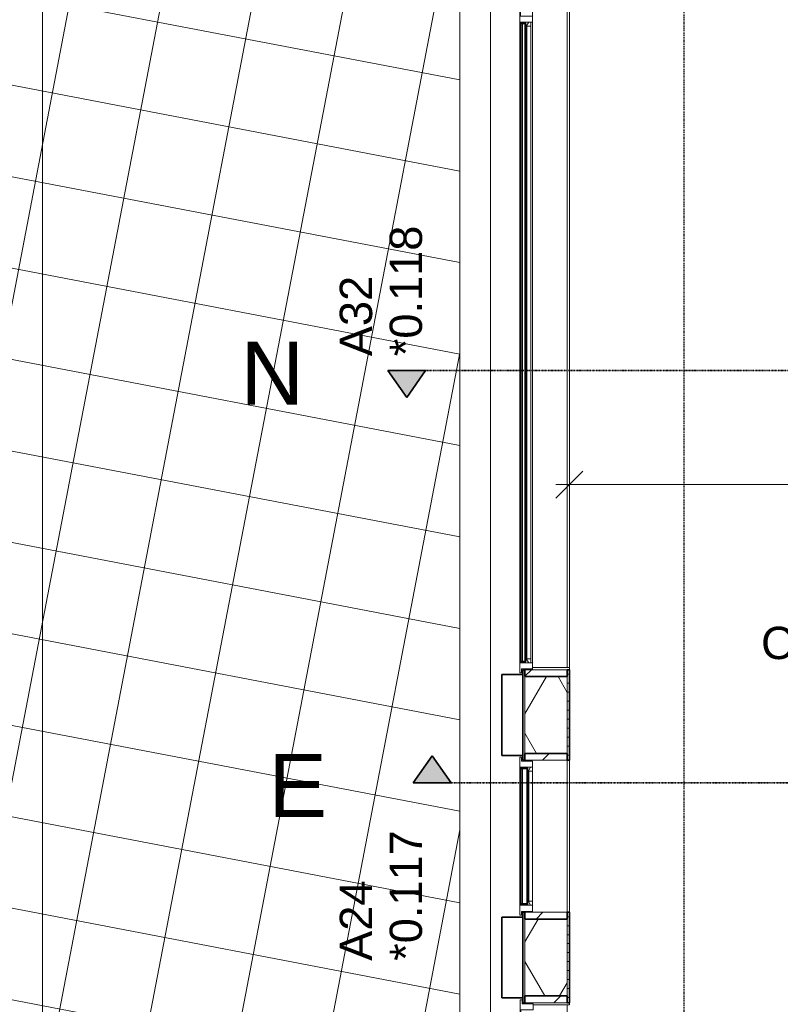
# Model space of a CAD drawing. Header units: millimetres. Extents: x -80560 to 110805, y -11020 to 52719.
# Tile 17 of 152: x 36597 to 40829, y 27964 to 33446. Entities that reach past the tile are written whole.
import ezdxf

# ---------------------------------------------------------------- set-up
doc = ezdxf.new("R2010")
doc.units = ezdxf.units.MM
for name, pattern in [('CENTER2', [20, 8, -4, 4, -4]), ('DASHDOT2', [8, 4, -2, 0, -2]), ('DASHED2-1', [3, 2, -1])]:
    doc.linetypes.add(name, pattern=pattern)
for name, color, linetype, lineweight in [('A-ANNO-DIMS', 211, 'Continuous', 9), ('A-ANNO-DIMS-100', 211, 'Continuous', 9), ('A-AREA-IDEN', 2, 'Continuous', 9), ('A-DETL-MBND', 5, 'Continuous', 18), ('A-FLOR', 192, 'Continuous', 18), ('A-FLOR-OVHD', 1, 'DASHED2-1', 18), ('A-FLOR-PATT', 8, 'Continuous', 18), ('A-GENM', 13, 'Continuous', 18), ('A-GLAZ', 151, 'Continuous', 18), ('A-GLAZ-IDEN', 152, 'Continuous', 18), ('A-GLAZ-SILL', 1, 'Continuous', 18), ('A-WALL', 113, 'Continuous', 35), ('A-WALL-PATT', 111, 'Continuous', 35), ('G-ANNO-SYMB', 111, 'Continuous', 9), ('S-GRID', 1, 'Continuous', 9)]:
    doc.layers.add(name, color=color, linetype=linetype, lineweight=lineweight)
doc.styles.add('Arial', font='arial.ttf', dxfattribs={"height": 180})
doc.styles.add('Arial_4', font='arial.ttf', dxfattribs={"height": 350})
doc.styles.add('Arial_6', font='arial.ttf', dxfattribs={"width": 0.7, "height": 180})
doc.dimstyles.new('n3o_1_8', dxfattribs={"dimscale": 304.8, "dimtxt": 183.646692, "dimasz": 0.492126, "dimexe": 0.246063, "dimexo": 0.0625, "dimgap": 0.032808, "dimtad": 1, "dimdec": 0, "dimdsep": 46, "dimtxsty": 'Arial_6', "dimblk1": 'OBLIQUE', "dimblk2": 'OBLIQUE', "dimsah": 1, "dimcen": 0.09, "dimdle": 0.246063, "dimazin": 0, "dimtfac": 1, "dimtdec": 4, "dimtix": 1, "dimtmove": 0, "dimatfit": 3, "dimfxl": 0.246063, "dimfxlon": 1, "dimtvp": 1, "dimtolj": 1, "dimtzin": 0, "dimarcsym": 2})
pattern_1 = [(45, (0, 0), (-141.4214, 141.4214), [])]

# ---------------------------------------------------------------- blocks, each defined once
blk = doc.blocks.new('Leonardo College_EHA_1489_R18_CF_situatie_2020_rvt-1-DO_00 begane grond')
at = {"layer": 'A-FLOR-PATT', "lineweight": 9}
h = blk.add_hatch(dxfattribs=at)
h.set_pattern_fill('FP_25', color=43, style=0, pattern_type=2)
h.set_pattern_definition([(169.149, (24084.14, 38525.2), (-94.128, -491.06), []), (259.149, (24084.14, 38525.2), (491.06, -94.128), [])])
h.paths.add_polyline_path([(14151.7, 9821), (14151.7, 34634), (13184, 34634), (13184, 34771), (12951.7, 34771), (12951.7, 48157), (13184, 48157), (13184, 48216), (18550, 48216), (18550, 48157), (19450, 48157), (19450, 48216), (19700, 48216), (19700, 48157), (20600, 48157), (20600, 48216), (21650, 48216), (21650, 48157), (22550, 48157), (22550, 48216), (23000, 48216), (23000, 48157), (24100, 48157), (24100, 48216), (26625, 48216), (26625, 48202), (26650, 48201.5), (26650, 48157), (28000, 48157), (28000, 48202), (28025, 48202), (28025, 48216), (29775, 48216), (29775, 48202), (29800, 48201), (29800, 48157), (29805, 48157), (29805, 48201), (29825, 48201), (29825, 48166.5), (31125, 48166.5), (31125, 48201), (31145, 48201), (31145, 48157), (31150, 48157), (31150, 48202), (31175, 48202), (31175, 48216), (32800, 48216), (32800, 48157), (33630.7, 48157), (33630.7, 49580.6), (7590.2, 49580.6), (7590.2, 9821), (12289, 9821)], flags=0)
h.paths.add_polyline_path([(10632.4, 32055), (10632.4, 32075), (10622.4, 32075), (10622.4, 32055), (10282.4, 32055), (10282.4, 32075), (10272.4, 32075), (10272.4, 32055), (9932.4, 32055), (9932.4, 32075), (9922.4, 32075), (9922.4, 32055), (9582.4, 32055), (9582.4, 32075), (9572.4, 32075), (9572.4, 32055), (9232.4, 32055), (9232.4, 32075), (9222.4, 32075), (9222.4, 32055), (8882.4, 32055), (8882.4, 32075), (8877.4, 32075), (8877.4, 32655), (10977.4, 32655), (10977.4, 32075), (10972.4, 32075), (10972.4, 32055)], flags=0)
h.paths.add_polyline_path([(67959.7, 48157), (67959.7, 49580.6), (48811.5, 49580.6), (48807.2, 48216), (49300, 48216), (49300, 48157), (51100, 48157), (51100, 48216), (54550, 48216), (54550, 48157), (57250, 48157), (57250, 48216), (60400, 48216), (60400, 48157), (62200, 48157), (62200, 48216), (64450, 48216), (64450, 48157), (67499.3, 48157)], flags=0)
h.paths.add_polyline_path([(27719, 48165.9), (27719, 48210.9), (27991, 48210.9), (27991, 48165.9), (27853.6, 48165.9)], flags=0)
h.paths.add_polyline_path([(27266.3, 48165.9), (26659, 48165.9), (26659, 48210.9), (27711, 48210.9), (27711, 48165.9), (27559.9, 48165.9)], flags=0)
h.paths.add_polyline_path([(31120.2, 48171), (29829, 48171), (29829, 48201), (31120.2, 48201)], flags=0)
at = {"layer": 'A-DETL-MBND', "color": 254}
for p, q in [((14320.7, 34634), (14320.7, 9807)), ((14320.7, 9807), (14320.7, 34634))]:
    blk.add_line(p, q, dxfattribs=at)
at = {"layer": 'A-FLOR', "color": 7}
blk.add_line((14151.7, 9821), (14151.7, 34634), dxfattribs=at)
blk = doc.blocks.new('merk 1800 draaikiep HOOG - merk 1800 draaikiep HOOG-33712801-DO_00 begane grond')
at = {"layer": 'A-GLAZ'}
for p, q in [((-868, 72), (-834, 72)), ((-868, 10), (-868, 72)), ((-834, 72), (-834, 4)), ((-17, 72), (17, 72)), ((-17, 4), (-17, 72)), ((17, 72), (17, 4)), ((834, 72), (868, 72)), ((834, 4), (834, 72)), ((868, 72), (868, 10)), ((-890, 10), (-868, 10)), ((-890, 0), (-890, 10)), ((-834, 4), (-812, 4)), ((-812, 4), (-812, 0)), ((-39, 4), (-17, 4)), ((-39, 0), (-39, 4)), ((17, 4), (39, 4)), ((39, 4), (39, 0)), ((812, 4), (834, 4)), ((812, 0), (812, 4)), ((868, 10), (890, 10)), ((890, 10), (890, 0)), ((-812, 0), (-890, 0)), ((39, 0), (-39, 0)), ((890, 0), (812, 0))]:
    blk.add_line(p, q, dxfattribs=at)
at = {"layer": 'A-GLAZ-SILL'}
for p, q in [((17, 72), (29, 72)), ((822, 72), (834, 72)), ((-812, 4), (-39, 4)), ((-812, 0), (-39, 0)), ((39, 4), (44, 4)), ((39, 0), (44, 0)), ((807, 4), (812, 4)), ((807, 0), (812, 0))]:
    blk.add_line(p, q, dxfattribs=at)
blk = doc.blocks.new('merk 4500 draaikiep 1x HOOG - merk 4500 draaikiep 1x HOOG-32439789-DO_00 begane grond')
at = {"layer": 'A-GLAZ'}
for p, q in [((-2162, 0), (-2240, 0)), ((-2240, 0), (-2240, -10)), ((-2162, -4), (-2162, 0)), ((1360, 0), (1360, -4)), ((1438, 0), (1360, 0)), ((1438, -4), (1438, 0)), ((2240, 0), (2162, 0)), ((2162, 0), (2162, -4)), ((2240, -10), (2240, 0)), ((-2240, -10), (-2218, -10)), ((-2218, -10), (-2218, -72)), ((-2184, -72), (-2184, -4)), ((-2184, -4), (-2162, -4)), ((1360, -4), (1382, -4)), ((1382, -4), (1382, -72)), ((1416, -72), (1416, -4)), ((1416, -4), (1438, -4)), ((2162, -4), (2184, -4)), ((2184, -4), (2184, -72)), ((2218, -72), (2218, -10)), ((2218, -10), (2240, -10)), ((-2218, -72), (-2184, -72)), ((1382, -72), (1416, -72)), ((2184, -72), (2218, -72))]:
    blk.add_line(p, q, dxfattribs=at)
at = {"layer": 'A-GLAZ-SILL'}
for p, q in [((1360, 0), (-2162, 0)), ((1443, 0), (1438, 0)), ((2162, 0), (2157, 0)), ((1360, -4), (-2162, -4)), ((1443, -4), (1438, -4)), ((2162, -4), (2157, -4)), ((1382, -72), (-2184, -72)), ((2184, -72), (1416, -72))]:
    blk.add_line(p, q, dxfattribs=at)
blk = doc.blocks.new('merk 900 vast glas HOOG - merk 900 vast glas HOOG-32395309-DO_00 begane grond')
at = {"layer": 'A-GLAZ'}
for p, q in [((-362, 0), (-440, 0)), ((-440, 0), (-440, -10)), ((-362, -4), (-362, 0)), ((440, 0), (362, 0)), ((362, 0), (362, -4)), ((440, -10), (440, 0)), ((-440, -10), (-418, -10)), ((-418, -10), (-418, -72)), ((-384, -72), (-384, -4)), ((-384, -4), (-362, -4)), ((362, -4), (384, -4)), ((384, -4), (384, -72)), ((418, -72), (418, -10)), ((418, -10), (440, -10)), ((-418, -72), (-384, -72)), ((384, -72), (418, -72))]:
    blk.add_line(p, q, dxfattribs=at)
at = {"layer": 'A-GLAZ-SILL'}
for p, q in [((362, 0), (-362, 0)), ((362, -4), (-362, -4))]:
    blk.add_line(p, q, dxfattribs=at)
blk = doc.blocks.new('NLRS_41_GM_WPB_spouwlat-SH_generiek_ISR - 235x38-V181-DO_00 begane grond')
at = {"layer": 'A-GENM'}
h = blk.add_hatch(dxfattribs=at)
h.set_pattern_fill('FP_78', color=256, style=0, pattern_type=2)
h.set_pattern_definition(pattern_1)
h.paths.add_polyline_path([(14748, 29789), (14748, 29827), (14513, 29827), (14513, 29789), (14638.4, 29789)], flags=0)
for p, q in [((14748, 29827), (14513, 29827)), ((14513, 29827), (14513, 29789)), ((14748, 29789), (14748, 29827)), ((14513, 29789), (14748, 29789))]:
    blk.add_line(p, q, dxfattribs=at)
blk = doc.blocks.new('NLRS_41_GM_WPB_spouwlat-SH_generiek_ISR - 235x38-33868850-DO_00 begane grond')
at = {"layer": 'A-DETL-MBND'}
for p, q in [((14513, 34273), (14513, 34268)), ((14748, 34273), (14748, 29839)), ((14513, 29832), (14513, 29827))]:
    blk.add_line(p, q, dxfattribs=at)
blk = doc.blocks.new('41_dagkanten_SH_generiek_ISR - 12x204_5-V183-DO_00 begane grond')
at = {"layer": 'A-GENM'}
for p, q in [((14760.5, 29839), (14556, 29839)), ((14556, 29832), (14556, 29827)), ((14556, 29827), (14760.5, 29827)), ((14760.5, 29827), (14760.5, 29839))]:
    blk.add_line(p, q, dxfattribs=at)
blk = doc.blocks.new('NLRS_41_GM_WPB_spouwlat-SH_generiek_ISR - 235x38-V184-DO_00 begane grond')
at = {"layer": 'A-GENM'}
h = blk.add_hatch(dxfattribs=at)
h.set_pattern_fill('FP_78', color=256, style=0, pattern_type=2)
h.set_pattern_definition(pattern_1)
h.paths.add_polyline_path([(14748, 28439), (14748, 28477), (14513, 28477), (14513, 28439), (14638.4, 28439)], flags=0)
for p, q in [((14748, 28477), (14513, 28477)), ((14513, 28477), (14513, 28439)), ((14748, 28439), (14748, 28477)), ((14513, 28439), (14748, 28439))]:
    blk.add_line(p, q, dxfattribs=at)
blk = doc.blocks.new('NLRS_41_GM_WPB_spouwlat-SH_generiek_ISR - 235x38-V185-DO_00 begane grond')
at = {"layer": 'A-GENM'}
h = blk.add_hatch(dxfattribs=at)
h.set_pattern_fill('FP_89', color=256, style=0, pattern_type=2)
h.set_pattern_definition(pattern_1)
h.paths.add_polyline_path([(14748, 29323), (14748, 29361), (14513, 29361), (14513, 29323), (14638.4, 29323)], flags=0)
for p, q in [((14748, 29361), (14513, 29361)), ((14513, 29361), (14513, 29323)), ((14748, 29323), (14748, 29361)), ((14513, 29323), (14748, 29323))]:
    blk.add_line(p, q, dxfattribs=at)
blk = doc.blocks.new('NLRS_41_GM_WPB_spouwlat-SH_generiek_ISR - 235x38-33868848-DO_00 begane grond')
at = {"layer": 'A-DETL-MBND'}
for p, q in [((18582, 48087), (18577, 48087)), ((19423, 48087), (19418, 48087)), ((19423, 47852), (18577, 47852))]:
    blk.add_line(p, q, dxfattribs=at)
blk = doc.blocks.new('NLRS_41_GM_WPB_spouwlat-SH_generiek_ISR - 235x38-V187-DO_00 begane grond')
at = {"layer": 'A-GENM'}
h = blk.add_hatch(dxfattribs=at)
h.set_pattern_fill('FP_89', color=256, style=0, pattern_type=2)
h.set_pattern_definition(pattern_1)
h.paths.add_polyline_path([(14748, 27973), (14748, 28011), (14513, 28011), (14513, 27973), (14638.4, 27973)], flags=0)
for p, q in [((14748, 28011), (14513, 28011)), ((14513, 28011), (14513, 27973)), ((14748, 27973), (14748, 28011)), ((14513, 27973), (14748, 27973))]:
    blk.add_line(p, q, dxfattribs=at)
blk = doc.blocks.new('NLRS_41_GM_WPB_spouwlat-SH_generiek_ISR - 235x38-33868847-DO_00 begane grond')
at = {"layer": 'A-DETL-MBND'}
for p, q in [((45132, 48087), (45127, 48087)), ((46873, 48087), (46868, 48087)), ((46861, 47852), (45139, 47852))]:
    blk.add_line(p, q, dxfattribs=at)
blk = doc.blocks.new('41_dagkanten_SH_generiek_ISR - 12x204_5-V188-DO_00 begane grond')
at = {"layer": 'A-GENM'}
for p, q in [((14556, 27973), (14556, 27968)), ((14760.5, 27973), (14556, 27973)), ((14559.048, 27961), (14760.5, 27961)), ((14760.5, 27961), (14760.5, 27973))]:
    blk.add_line(p, q, dxfattribs=at)
blk = doc.blocks.new('30_n3o_RT72_glas met glaslat - Type 1-33690252-DO_00 begane grond')
at = {"layer": 'A-GENM'}
for points in [[(-379, -11), (379, -11), (379, -5), (-379, -5)], [(-379, -41), (379, -41), (379, -35), (-379, -35)]]:
    blk.add_hatch(color=256, dxfattribs=at).paths.add_polyline_path(points, flags=0)
for p, q in [((379, -5), (-379, -5)), ((-379, -5), (-379, -11)), ((-375, -5), (-379, -5)), ((-379, -5), (-379, -41)), ((-379, -11), (379, -11)), ((379, -35), (-379, -35)), ((-379, -35), (-379, -41)), ((-379, -41), (379, -41)), ((-379, -41), (-375, -41)), ((-375, -41), (-375, -5)), ((379, -5), (375, -5)), ((375, -5), (375, -41)), ((375, -41), (379, -41)), ((379, -11), (379, -5)), ((379, -41), (379, -5)), ((379, -41), (379, -35))]:
    blk.add_line(p, q, dxfattribs=at)
blk = doc.blocks.new('DPWP_30_n3o_RT72_glas met glaslat Frame1 - Type 1-33690255-DO_00 begane grond')
at = {"layer": 'A-GENM'}
for p, q in [((-367.317, -5), (-384, -15)), ((-384, -27), (-362, -27)), ((-362, -5), (-367.317, -5)), ((362, -5), (-362, -5)), ((-362, -27), (-362, -5)), ((362, -27), (-362, -27)), ((367.317, -5), (362, -5)), ((362, -5), (362, -27)), ((362, -27), (384, -27)), ((384, -15), (367.317, -5))]:
    blk.add_line(p, q, dxfattribs=at)
blk = doc.blocks.new('30_n3o_RT62_glas met glaslat - Type 1-33743917-DO_00 begane grond')
at = {"layer": 'A-GENM'}
for points in [[(-1778, -11), (1778, -11), (1778, -5), (-1778, -5)], [(-1778, -31), (1778, -31), (1778, -25), (-1778, -25)]]:
    blk.add_hatch(color=256, dxfattribs=at).paths.add_polyline_path(points, flags=0)
for p, q in [((1778, -5), (-1778, -5)), ((-1778, -5), (-1778, -11)), ((-1774, -5), (-1778, -5)), ((-1778, -5), (-1778, -31)), ((-1778, -11), (1778, -11)), ((1778, -25), (-1778, -25)), ((-1778, -25), (-1778, -31)), ((-1778, -31), (1778, -31)), ((-1778, -31), (-1774, -31)), ((-1774, -31), (-1774, -5)), ((1778, -5), (1774, -5)), ((1774, -5), (1774, -31)), ((1774, -31), (1778, -31)), ((1778, -11), (1778, -5)), ((1778, -31), (1778, -5)), ((1778, -31), (1778, -25))]:
    blk.add_line(p, q, dxfattribs=at)
blk = doc.blocks.new('DPWP_30_n3o_RT62_glas met glaslat Frame1 - Type 1-33743920-DO_00 begane grond')
at = {"layer": 'A-GENM'}
for p, q in [((-1766.317, -5), (-1783, -15)), ((-1783, -27), (-1761, -27)), ((-1761, -5), (-1766.317, -5)), ((-1761, -27), (-1761, -5)), ((1761, -5), (-1761, -5)), ((1761, -27), (-1761, -27)), ((1766.317, -5), (1761, -5)), ((1761, -5), (1761, -27)), ((1761, -27), (1783, -27)), ((1783, -15), (1766.317, -5))]:
    blk.add_line(p, q, dxfattribs=at)
blk = doc.blocks.new('Section - 00_n3o_sectionmark_detailaanduiding-325618-DO_00 begane grond')
at = {"layer": 'G-ANNO-SYMB'}
blk.add_hatch(color=256, dxfattribs=at).paths.add_polyline_path([(0, 0), (1.05, 1.5), (2.101, 0)], flags=0)
at = {"layer": 'G-ANNO-SYMB', "linetype": 'DASHDOT2', "lineweight": 35}
for p, q in [((1.05, 1.5), (0, 0)), ((2.101, 0), (1.05, 1.5)), ((0, 0), (2.101, 0))]:
    blk.add_line(p, q, dxfattribs=at)
blk = doc.blocks.new('DIMBLOCK135-DO_00 begane grond')
at = {"layer": 'A-ANNO-DIMS-100'}
for p, q in [((39655.3, 30857.6), (39730.3, 30932.6)), ((39655.3, 30932.6), (39655.3, 30782.6)), ((39655.3, 30857.6), (39655.3, 30932.6)), ((47444.8, 30857.6), (47519.8, 30932.6)), ((47444.8, 30932.6), (47444.8, 30782.6)), ((47444.8, 30857.6), (47444.8, 30932.6)), ((39580.3, 30857.6), (47444.8, 30857.6)), ((39655.3, 30857.6), (39580.3, 30782.6)), ((47444.8, 30857.6), (47369.8, 30782.6))]:
    blk.add_line(p, q, dxfattribs=at)
at = {"layer": 'A-ANNO-DIMS-100', "color": 0, "insert": (43357.9, 31101.3), "char_height": 180, "width": 461.094, "attachment_point": 1, "line_spacing_factor": 0.941778, "style": 'Arial_6'}
blk.add_mtext('7790', dxfattribs=at)
blk = doc.blocks.new('_Oblique')
at = {"color": 0, "linetype": 'ByBlock', "lineweight": -2}
blk.add_line((-0.5, -0.5), (0.5, 0.5), dxfattribs=at)

msp = doc.modelspace()

# ---------------------------------------------------------------- hatches: boundary and pattern name
at = {"layer": 'A-WALL-PATT', "lineweight": 18}
h = msp.add_hatch(dxfattribs=at)
h.set_pattern_fill('FP_2', color=256, style=0, pattern_type=2)
h.set_pattern_definition([(60, (24894.82, 0), (-274.963, 158.75), []), (120, (24894.82, 0), (-274.963, -158.75), [])])
h.paths.add_polyline_path([(39533.2, 22593.8), (39642.8, 22593.8), (39642.8, 23039), (39407.8, 23039), (39407.8, 22593.8)], flags=0)
h.paths.add_polyline_path([(39642.8, 24861), (39642.8, 26189), (39407.8, 26189), (39407.8, 24861), (39533.2, 24861)], flags=0)
h.paths.add_polyline_path([(39407.8, 28011), (39642.8, 28011), (39642.8, 28439), (39407.8, 28439), (39407.8, 28251.8)], flags=0)
h.paths.add_polyline_path([(39642.8, 29361), (39642.8, 29789), (39407.8, 29789), (39407.8, 29361), (39533.2, 29361)], flags=0)
h.paths.add_polyline_path([(39407.8, 34311), (39642.8, 34311), (39642.8, 34998), (39407.8, 34998), (39407.8, 34763)], flags=0)
h = msp.add_hatch(dxfattribs=at)
h.set_pattern_fill('FP_154', color=256, angle=90, style=0, pattern_type=2)
h.set_pattern_definition([(2e-13, (39395.82, 28802.126), (-2e-13, 50), [])])
h.paths.add_polyline_path([(39655.3, 22593.8), (39655.3, 23077), (39642.8, 23077), (39642.8, 22593.8)], flags=0)
h.paths.add_polyline_path([(39642.8, 24823), (39655.3, 24823), (39655.3, 26227), (39642.8, 26227), (39642.8, 24861)], flags=0)
h.paths.add_polyline_path([(39655.3, 27973), (39655.3, 28477), (39642.8, 28477), (39642.8, 27973)], flags=0)
h.paths.add_polyline_path([(39655.3, 29323), (39655.3, 29827), (39642.8, 29827), (39642.8, 29323)], flags=0)
h.paths.add_polyline_path([(39642.8, 34273), (39655.3, 34273), (39655.3, 35010.5), (39642.8, 35010.5), (39642.8, 34311)], flags=0)
h = msp.add_hatch(dxfattribs=at)
h.set_pattern_fill('FP_153', color=256, style=0, pattern_type=2)
h.set_pattern_definition([(270, (39395.82, 28802.126), (50, 2e-13), [])])
h.paths.add_polyline_path([(39407.8, 22593.8), (39407.8, 23077), (39395.8, 23077), (39395.8, 22593.8)], flags=0)
h.paths.add_polyline_path([(39395.8, 24823), (39407.8, 24823), (39407.8, 26227), (39395.8, 26227), (39395.8, 24919.2)], flags=0)
h.paths.add_polyline_path([(39407.8, 27973), (39407.8, 28477), (39395.8, 28477), (39395.8, 27973)], flags=0)
h.paths.add_polyline_path([(39395.8, 29323), (39407.8, 29323), (39407.8, 29827), (39395.8, 29827), (39395.8, 29584.9)], flags=0)
h.paths.add_polyline_path([(39395.8, 34273), (39407.8, 34273), (39407.8, 34763), (39395.8, 34763), (39395.8, 34751)], flags=0)

# ---------------------------------------------------------------- linework, layer by layer
at = {"layer": 'A-FLOR-OVHD'}
msp.add_line((36723.8, 9429), (36723.8, 35921), dxfattribs=at)
at = {"layer": 'A-WALL', "lineweight": 18}
for p, q in [((39642.8, 34273), (39642.8, 29839)), ((39655.3, 34273), (39655.3, 29839)), ((39395.8, 29827), (39395.8, 29832)), ((39407.8, 29827), (39407.8, 29832)), ((39407.8, 29789), (39407.8, 29361)), ((39642.8, 29789), (39642.8, 29361)), ((39395.8, 29318), (39395.8, 29323)), ((39407.8, 29318), (39407.8, 29323)), ((39642.8, 29323), (39642.8, 28477)), ((39655.3, 29323), (39655.3, 28477)), ((39395.8, 28477), (39395.8, 28482)), ((39407.8, 28477), (39407.8, 28482)), ((39407.8, 28439), (39407.8, 28011)), ((39642.8, 28439), (39642.8, 28011)), ((39395.8, 27968), (39395.8, 27973)), ((39407.8, 27968), (39407.8, 27973))]:
    msp.add_line(p, q, dxfattribs=at)
at = {"layer": 'A-WALL'}
for p, q in [((39407.8, 29827), (39395.8, 29827)), ((39395.8, 29827), (39395.8, 29323)), ((39407.8, 29789), (39407.8, 29827)), ((39655.3, 29827), (39642.8, 29827)), ((39642.8, 29827), (39642.8, 29789)), ((39655.3, 29323), (39655.3, 29827)), ((39395.8, 29800), (39278.8, 29800)), ((39278.8, 29800), (39278.8, 29350)), ((39395.8, 29350), (39395.8, 29800)), ((39642.8, 29789), (39407.8, 29789)), ((39278.8, 29350), (39395.8, 29350)), ((39407.8, 29323), (39407.8, 29361)), ((39407.8, 29361), (39642.8, 29361)), ((39642.8, 29361), (39642.8, 29323)), ((39395.8, 29323), (39407.8, 29323)), ((39642.8, 29323), (39655.3, 29323)), ((39395.8, 28450), (39278.8, 28450)), ((39278.8, 28450), (39278.8, 28000)), ((39407.8, 28477), (39395.8, 28477)), ((39395.8, 28477), (39395.8, 27973)), ((39395.8, 28000), (39395.8, 28450)), ((39407.8, 28439), (39407.8, 28477)), ((39655.3, 28477), (39642.8, 28477)), ((39642.8, 28477), (39642.8, 28439)), ((39655.3, 27973), (39655.3, 28477)), ((39642.8, 28439), (39407.8, 28439)), ((39407.8, 27973), (39407.8, 28011)), ((39407.8, 28011), (39642.8, 28011)), ((39642.8, 28011), (39642.8, 27973)), ((39278.8, 28000), (39395.8, 28000)), ((39395.8, 27973), (39407.8, 27973)), ((39642.8, 27973), (39655.3, 27973))]:
    msp.add_line(p, q, dxfattribs=at)
at = {"layer": 'G-ANNO-SYMB', "linetype": 'DASHDOT2', "lineweight": 35}
for p, q in [((38645.3, 31493.3), (104099.5, 31493.3)), ((38786.5, 29198), (100890.9, 29198))]:
    msp.add_line(p, q, dxfattribs=at)
at = {"layer": 'S-GRID', "linetype": 'CENTER2', "lineweight": 25}
msp.add_line((40294.8, 4383.3), (40294.8, 52119.1), dxfattribs=at)

# ---------------------------------------------------------------- block references
at = {"color": 250, "lineweight": 5}
msp.add_blockref('Leonardo College_EHA_1489_R18_CF_situatie_2020_rvt-1-DO_00 begane grond', (24894.8, 0), dxfattribs=at)
at = {"layer": 'A-GENM'}
for name in ['NLRS_41_GM_WPB_spouwlat-SH_generiek_ISR - 235x38-33868850-DO_00 begane grond', 'NLRS_41_GM_WPB_spouwlat-SH_generiek_ISR - 235x38-V181-DO_00 begane grond', '41_dagkanten_SH_generiek_ISR - 12x204_5-V183-DO_00 begane grond', 'NLRS_41_GM_WPB_spouwlat-SH_generiek_ISR - 235x38-V185-DO_00 begane grond', 'NLRS_41_GM_WPB_spouwlat-SH_generiek_ISR - 235x38-V184-DO_00 begane grond', 'NLRS_41_GM_WPB_spouwlat-SH_generiek_ISR - 235x38-V187-DO_00 begane grond', '41_dagkanten_SH_generiek_ISR - 12x204_5-V188-DO_00 begane grond']:
    msp.add_blockref(name, (24894.8, 0), dxfattribs=at)
for name, p, rotation in [('30_n3o_RT62_glas met glaslat - Type 1-33743917-DO_00 begane grond', (39382.8, 31649), 89.99999999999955), ('DPWP_30_n3o_RT62_glas met glaslat Frame1 - Type 1-33743920-DO_00 begane grond', (39413.8, 31649), 89.99999999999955), ('30_n3o_RT72_glas met glaslat - Type 1-33690252-DO_00 begane grond', (39382.8, 28900), 89.99999999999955), ('NLRS_41_GM_WPB_spouwlat-SH_generiek_ISR - 235x38-33868848-DO_00 begane grond', (87494.8, 9900), 89.9999999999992), ('DPWP_30_n3o_RT72_glas met glaslat Frame1 - Type 1-33690255-DO_00 begane grond', (39423.8, 28900), 89.99999999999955), ('NLRS_41_GM_WPB_spouwlat-SH_generiek_ISR - 235x38-33868847-DO_00 begane grond', (87494.8, -18900), 89.9999999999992)]:
    msp.add_blockref(name, p, dxfattribs=dict(at, rotation=rotation))
at = {"layer": 'A-GLAZ'}
for name, p, rotation in [('merk 4500 draaikiep 1x HOOG - merk 4500 draaikiep 1x HOOG-32439789-DO_00 begane grond', (39378.8, 32050), 89.99999999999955), ('merk 900 vast glas HOOG - merk 900 vast glas HOOG-32395309-DO_00 begane grond', (39378.8, 28900), 89.99999999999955), ('merk 1800 draaikiep HOOG - merk 1800 draaikiep HOOG-33712801-DO_00 begane grond', (39381.9, 27100), 269.9999999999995)]:
    msp.add_blockref(name, p, dxfattribs=dict(at, rotation=rotation))
at = {"layer": 'G-ANNO-SYMB', "linetype": 'DASHDOT2', "lineweight": 35, "extrusion": (0, 0, -1), "xscale": 99.99999999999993, "yscale": 99.99999999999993, "zscale": 99.99999999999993, "rotation": 180}
msp.add_blockref('Section - 00_n3o_sectionmark_detailaanduiding-325618-DO_00 begane grond', (-38645.3, 31493.3), dxfattribs=at)
at = {"layer": 'G-ANNO-SYMB', "linetype": 'DASHDOT2', "lineweight": 35, "xscale": 99.99999999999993, "yscale": 99.99999999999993, "zscale": 99.99999999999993}
msp.add_blockref('Section - 00_n3o_sectionmark_detailaanduiding-325618-DO_00 begane grond', (38786.5, 29198), dxfattribs=at)

# ---------------------------------------------------------------- texts
at = {"layer": 'A-AREA-IDEN', "insert": (40722.4, 30066.4), "char_height": 180, "width": 3719.83, "attachment_point": 1, "style": 'Arial'}
msp.add_mtext('Onderzoeken en Ontwerpen', dxfattribs=at)
at = {"layer": 'A-GLAZ-IDEN', "lineweight": 9, "char_height": 180, "attachment_point": 1, "rotation": 90, "style": 'Arial'}
for s, insert, width in [('*0.118', (38655.3, 31572.5), 865.822), ('A32', (38377.5, 31572.5), 537.131), ('*0.117', (38655.3, 28206.4), 865.822), ('A24', (38377.5, 28206.4), 537.131)]:
    msp.add_mtext(s, dxfattribs=dict(at, insert=insert, width=width))
at = {"layer": 'G-ANNO-SYMB', "char_height": 350, "attachment_point": 1, "style": 'Arial_4'}
for s, insert, width in [('N', (37825.5, 31653.3), 432.911), ('E', (37980.2, 29358), 400.844)]:
    msp.add_mtext(s, dxfattribs=dict(at, insert=insert, width=width))

# ---------------------------------------------------------------- dimensions: what is measured, and where the dimension line sits
at = {"layer": 'A-ANNO-DIMS'}
dim = msp.add_linear_dim(base=(47444.8189632, 30857.5727951), p1=(39655.3189632, 30932.5727951), p2=(47444.8189632, 30932.5727951), dimstyle='n3o_1_8', override={"dimpost": '<>', "dimfxl": 7789.5}, dxfattribs=at)
dim.commit()
dim.dimension.update_dxf_attribs({"geometry": 'DIMBLOCK135-DO_00 begane grond', "text_midpoint": (43550.0689632, 30959.4759334)})

doc.saveas('drawing.dxf')
